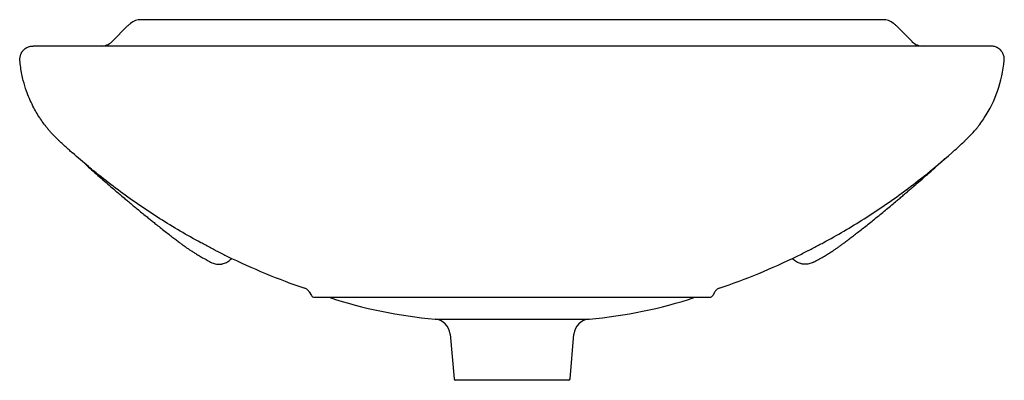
# Model space of a CAD drawing. Header units: millimetres. Extents: x 3626.276 to 3626.871, y 2443.646 to 2443.864.
import ezdxf

# ---------------------------------------------------------------- set-up
doc = ezdxf.new("R2010")
doc.units = ezdxf.units.MM
doc.layers.add('SANINDUSA', color=3, linetype='Continuous')

msp = doc.modelspace()

# ---------------------------------------------------------------- linework, layer by layer
at = {"layer": 'SANINDUSA'}
for p, q in [((3626.33184, 2443.85106), (3626.34088, 2443.86011)), ((3626.79771, 2443.8641), (3626.3491, 2443.8641)), ((3626.3491, 2443.86408), (3626.3491, 2443.8641)), ((3626.81498, 2443.85106), (3626.80593, 2443.86011)), ((3626.28031, 2443.8473), (3626.28006, 2443.84717)), ((3626.86291, 2443.84818), (3626.28391, 2443.84818)), ((3626.86675, 2443.84717), (3626.8665, 2443.8473)), ((3626.29908, 2443.79146), (3626.29931, 2443.79125)), ((3626.84713, 2443.79089), (3626.84738, 2443.79113)), ((3626.84722, 2443.79096), (3626.84728, 2443.79102)), ((3626.39119, 2443.71766), (3626.39204, 2443.71724)), ((3626.75558, 2443.71766), (3626.75477, 2443.71724)), ((3626.45088, 2443.69956), (3626.45214, 2443.69737)), ((3626.69593, 2443.69956), (3626.69467, 2443.69737)), ((3626.45388, 2443.69637), (3626.69294, 2443.69637)), ((3626.52685, 2443.68319), (3626.61996, 2443.68319)), ((3626.53596, 2443.67409), (3626.53833, 2443.6471)), ((3626.60849, 2443.6471), (3626.61085, 2443.67409)), ((3626.60749, 2443.64618), (3626.53932, 2443.64618))]:
    msp.add_line(p, q, dxfattribs=at)
for centre, radius, start, end in [((3626.3491, 2443.85418), 0.00992, 90, 129.14586), ((3626.79771, 2443.85418), 0.00992, 50.85414, 90), ((3626.32499, 2443.85803), 0.00985, 270.03853, 311.8723), ((3626.82183, 2443.85803), 0.00985, 228.1277, 269.96147), ((3626.57709, 2444.08299), 0.4023, 242.97057, 243.77191), ((3626.56802, 2444.06443), 0.38164, 243.76128, 244.05171), ((3626.56889, 2444.08459), 0.4041, 295.96006, 297.02089), ((3626.40366, 2443.71985), 0.000284, 320.90668, 7.78601), ((3626.74316, 2443.71985), 0.000284, 172.21399, 219.09332), ((3626.45388, 2443.69837), 0.002, 210, 270), ((3626.55041, 2443.95939), 0.2772, 251.59056, 265.12564), ((3626.59641, 2443.95939), 0.2772, 274.87436, 288.40944), ((3626.69294, 2443.69837), 0.002, 270, 330), ((3626.526, 2443.67322), 0.01, 5, 85.12564), ((3626.62081, 2443.67322), 0.01, 94.87436, 175), ((3626.53932, 2443.64718), 0.001, 185, 270), ((3626.60749, 2443.64718), 0.001, 270, 355)]:
    msp.add_arc(centre, radius, start, end, dxfattribs=at)
for points, knots in [([(3626.34284, 2443.86188), (3626.34267, 2443.86174), (3626.34199, 2443.86118), (3626.34136, 2443.86057), (3626.34088, 2443.86011)], [0, 0, 0, 0, 0.249183, 1, 1, 1, 1]), ([(3626.80593, 2443.86011), (3626.80577, 2443.86027), (3626.80515, 2443.86088), (3626.80448, 2443.86145), (3626.80397, 2443.86188)], [0, 0, 0, 0, 0.250659, 1, 1, 1, 1]), ([(3626.27672, 2443.84371), (3626.27681, 2443.84388), (3626.27689, 2443.84404), (3626.27708, 2443.84437), (3626.27719, 2443.84453), (3626.27735, 2443.84478), (3626.27741, 2443.84486), (3626.27753, 2443.84502), (3626.27759, 2443.8451), (3626.27772, 2443.84525), (3626.27778, 2443.84533), (3626.27791, 2443.84548), (3626.27797, 2443.84555), (3626.27811, 2443.8457), (3626.27818, 2443.84577), (3626.27832, 2443.84591), (3626.27839, 2443.84598), (3626.27859, 2443.84617), (3626.27873, 2443.84629), (3626.27897, 2443.84648), (3626.27905, 2443.84654), (3626.27921, 2443.84666), (3626.27929, 2443.84672), (3626.27945, 2443.84683), (3626.27952, 2443.84688), (3626.27966, 2443.84696), (3626.27972, 2443.84701), (3626.27979, 2443.84704)], [0, 0, 0, 0, 0.125, 0.125, 0.25, 0.25, 0.3125, 0.3125, 0.375, 0.375, 0.4375, 0.4375, 0.5, 0.5, 0.5625, 0.5625, 0.625, 0.625, 0.75, 0.75, 0.8125, 0.8125, 0.875, 0.875, 0.9375, 0.9375, 1, 1, 1, 1]), ([(3626.28156, 2443.84783), (3626.28164, 2443.84786), (3626.28241, 2443.84808), (3626.2832, 2443.84818), (3626.28391, 2443.84818)], [0, 0, 0, 0, 0.001137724, 0.009837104, 0.009837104, 0.009837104, 0.009837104]), ([(3626.87009, 2443.84371), (3626.87001, 2443.84388), (3626.86992, 2443.84404), (3626.86973, 2443.84437), (3626.86962, 2443.84453), (3626.86946, 2443.84478), (3626.8694, 2443.84486), (3626.86928, 2443.84502), (3626.86922, 2443.8451), (3626.8691, 2443.84525), (3626.86903, 2443.84533), (3626.8689, 2443.84548), (3626.86884, 2443.84555), (3626.8687, 2443.8457), (3626.86863, 2443.84577), (3626.86849, 2443.84591), (3626.86842, 2443.84598), (3626.86822, 2443.84617), (3626.86808, 2443.84629), (3626.86784, 2443.84648), (3626.86776, 2443.84654), (3626.8676, 2443.84666), (3626.86752, 2443.84672), (3626.86736, 2443.84683), (3626.86729, 2443.84688), (3626.86715, 2443.84696), (3626.86709, 2443.84701), (3626.86702, 2443.84704)], [0, 0, 0, 0, 0.125, 0.125, 0.25, 0.25, 0.3125, 0.3125, 0.375, 0.375, 0.4375, 0.4375, 0.5, 0.5, 0.5625, 0.5625, 0.625, 0.625, 0.75, 0.75, 0.8125, 0.8125, 0.875, 0.875, 0.9375, 0.9375, 1, 1, 1, 1]), ([(3626.27594, 2443.83949), (3626.27594, 2443.83949), (3626.27594, 2443.83949), (3626.27582, 2443.84081), (3626.27604, 2443.84212), (3626.2766, 2443.84345), (3626.27666, 2443.84358), (3626.27672, 2443.84371)], [0.03639867, 0.03639867, 0.03639867, 0.03639867, 0.03639881, 0.03639881, 0.05222042, 0.05222042, 0.0539463, 0.0539463, 0.0539463, 0.0539463]), ([(3626.87088, 2443.83949), (3626.87094, 2443.84021), (3626.8709, 2443.84094), (3626.87064, 2443.84237), (3626.87041, 2443.84306), (3626.87009, 2443.84371)], [0, 0, 0, 0, 0.5, 0.5, 1, 1, 1, 1]), ([(3626.27992, 2443.82101), (3626.27992, 2443.82101), (3626.27992, 2443.82101), (3626.27918, 2443.82311), (3626.27817, 2443.82646), (3626.27676, 2443.83261), (3626.27618, 2443.83668), (3626.27594, 2443.83949)], [0.0539463, 0.0539463, 0.0539463, 0.0539463, 0.05394698, 0.05394698, 0.07941621, 0.09473716, 0.12859933, 0.12859933, 0.12859933, 0.12859933]), ([(3626.28797, 2443.80474), (3626.28648, 2443.80701), (3626.28421, 2443.81092), (3626.28164, 2443.81645), (3626.28044, 2443.81953), (3626.27992, 2443.82101)], [0.12859933, 0.12859933, 0.12859933, 0.12859933, 0.1585465, 0.17774289, 0.19583871, 0.19583871, 0.19583871, 0.19583871]), ([(3626.28834, 2443.80418), (3626.28822, 2443.80436), (3626.2881, 2443.80454), (3626.28798, 2443.80473), (3626.28798, 2443.80473), (3626.28797, 2443.80474)], [0.195838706, 0.195838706, 0.195838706, 0.195838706, 0.198196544, 0.198196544, 0.19829483, 0.19829483, 0.19829483, 0.19829483]), ([(3626.29069, 2443.80086), (3626.29069, 2443.80087), (3626.28988, 2443.80195), (3626.28909, 2443.80306), (3626.28834, 2443.80418)], [0.19829483, 0.19829483, 0.19829483, 0.19829483, 0.19842704, 0.21341529, 0.21341529, 0.21341529, 0.21341529]), ([(3626.29069, 2443.80086), (3626.29084, 2443.80067), (3626.29116, 2443.80025), (3626.29165, 2443.79962), (3626.29213, 2443.799), (3626.29255, 2443.79848), (3626.29288, 2443.79808), (3626.29307, 2443.79785), (3626.29315, 2443.79776)], [0, 0, 0, 0, 0.182562, 0.399992, 0.606123, 0.774567, 0.905738, 1, 1, 1, 1]), ([(3626.85612, 2443.80086), (3626.85597, 2443.80067), (3626.85565, 2443.80025), (3626.85516, 2443.79962), (3626.85468, 2443.799), (3626.85426, 2443.79848), (3626.85393, 2443.79808), (3626.85374, 2443.79785), (3626.85366, 2443.79776)], [0, 0, 0, 0, 0.183251, 0.399992, 0.605887, 0.774501, 0.905855, 1, 1, 1, 1]), ([(3626.29953, 2443.79102), (3626.29842, 2443.79207), (3626.29672, 2443.79375), (3626.29506, 2443.79556), (3626.29404, 2443.79671), (3626.29359, 2443.79723), (3626.29315, 2443.79776)], [0.22842068, 0.22842068, 0.22842068, 0.22842068, 0.24725742, 0.25719184, 0.25719184, 0.26511162, 0.26511162, 0.26511162, 0.26511162]), ([(3626.3076, 2443.78368), (3626.30695, 2443.78425), (3626.30469, 2443.78626), (3626.30245, 2443.78829), (3626.30086, 2443.78977)], [0.27257546, 0.27257546, 0.27257546, 0.27257546, 0.28323201, 0.30993021, 0.30993021, 0.30993021, 0.30993021]), ([(3626.32478, 2443.76927), (3626.32229, 2443.77125), (3626.31652, 2443.77594), (3626.31088, 2443.78078), (3626.30766, 2443.78362), (3626.30763, 2443.78365), (3626.3076, 2443.78368)], [0.30993021, 0.30993021, 0.30993021, 0.30993021, 0.34955929, 0.4021626, 0.4021626, 0.40272402, 0.40272402, 0.40272402, 0.40272402]), ([(3626.31346, 2443.77877), (3626.31369, 2443.77855), (3626.315, 2443.77734), (3626.31762, 2443.77493), (3626.32122, 2443.77168), (3626.32507, 2443.76825), (3626.32895, 2443.76485), (3626.33245, 2443.76183), (3626.33526, 2443.75944), (3626.33774, 2443.75734), (3626.34002, 2443.75542), (3626.34201, 2443.75375), (3626.34397, 2443.75212), (3626.34629, 2443.75019), (3626.34889, 2443.74805), (3626.35149, 2443.74593), (3626.35385, 2443.74401), (3626.35599, 2443.74229), (3626.35823, 2443.74051), (3626.36081, 2443.73846), (3626.36375, 2443.73615), (3626.36659, 2443.73394), (3626.3691, 2443.732), (3626.37115, 2443.73044), (3626.37299, 2443.72904), (3626.37453, 2443.72789), (3626.3756, 2443.72712), (3626.37626, 2443.72664), (3626.37678, 2443.72628), (3626.37744, 2443.72582), (3626.37838, 2443.72518), (3626.37965, 2443.72433), (3626.38132, 2443.72327), (3626.38332, 2443.72203), (3626.38571, 2443.72062), (3626.38835, 2443.71914), (3626.39026, 2443.71815), (3626.39119, 2443.71766)], [0, 0, 0, 0, 0.005305, 0.029881, 0.057092, 0.087026, 0.118327, 0.147036, 0.172768, 0.196339, 0.222012, 0.245193, 0.269199, 0.296795, 0.327988, 0.35848, 0.38566, 0.409029, 0.433957, 0.463389, 0.49717, 0.530773, 0.563317, 0.594772, 0.622603, 0.648638, 0.66873, 0.677018, 0.688225, 0.703252, 0.722099, 0.753171, 0.791028, 0.835663, 0.887066, 0.945225, 1, 1, 1, 1]), ([(3626.75562, 2443.71766), (3626.7566, 2443.71818), (3626.75863, 2443.71923), (3626.76143, 2443.72082), (3626.764, 2443.72234), (3626.76618, 2443.7237), (3626.76804, 2443.72491), (3626.76966, 2443.72602), (3626.77126, 2443.72715), (3626.77291, 2443.72836), (3626.77463, 2443.72966), (3626.77642, 2443.73101), (3626.77851, 2443.73262), (3626.78092, 2443.73448), (3626.78374, 2443.73668), (3626.78656, 2443.7389), (3626.78948, 2443.74122), (3626.79259, 2443.74372), (3626.7958, 2443.74632), (3626.79902, 2443.74895), (3626.80214, 2443.75153), (3626.80489, 2443.75383), (3626.80739, 2443.75592), (3626.80948, 2443.75768), (3626.81169, 2443.75956), (3626.81399, 2443.76152), (3626.81684, 2443.76397), (3626.82027, 2443.76695), (3626.82456, 2443.77075), (3626.82906, 2443.77481), (3626.83257, 2443.77799), (3626.83444, 2443.77964), (3626.83509, 2443.78022)], [0, 0, 0, 0, 0.056829, 0.116955, 0.170468, 0.217355, 0.257605, 0.291484, 0.32372, 0.35485, 0.384897, 0.414411, 0.442587, 0.469602, 0.496842, 0.527547, 0.561645, 0.595882, 0.633019, 0.66906, 0.703966, 0.739678, 0.763602, 0.788546, 0.811887, 0.832714, 0.851825, 0.880393, 0.911319, 0.944586, 0.980657, 1, 1, 1, 1]), ([(3626.39426, 2443.72463), (3626.39423, 2443.72465), (3626.39323, 2443.72515), (3626.3902, 2443.72673), (3626.38304, 2443.73052), (3626.37274, 2443.73632), (3626.36048, 2443.7438), (3626.34846, 2443.75172), (3626.33659, 2443.76011), (3626.3289, 2443.76607), (3626.32501, 2443.76909)], [0, 0, 0, 0, 0.001326, 0.041513, 0.123211, 0.297188, 0.471167, 0.645986, 0.820805, 1, 1, 1, 1]), ([(3626.75248, 2443.7246), (3626.75253, 2443.72462), (3626.75356, 2443.72514), (3626.75661, 2443.72672), (3626.76377, 2443.73052), (3626.77407, 2443.73632), (3626.78634, 2443.7438), (3626.79835, 2443.75172), (3626.81022, 2443.76011), (3626.81791, 2443.76607), (3626.8218, 2443.76909)], [0, 0, 0, 0, 0.0023, 0.042448, 0.124066, 0.297873, 0.471683, 0.646332, 0.82098, 1, 1, 1, 1]), ([(3626.39204, 2443.71724), (3626.3929, 2443.71685), (3626.39379, 2443.71658), (3626.39518, 2443.71637), (3626.39565, 2443.71633), (3626.39659, 2443.71632), (3626.39705, 2443.71635), (3626.39775, 2443.71644), (3626.39798, 2443.71647), (3626.39844, 2443.71657), (3626.39867, 2443.71662), (3626.39935, 2443.71681), (3626.40023, 2443.71712), (3626.40106, 2443.71755), (3626.40186, 2443.71805), (3626.40224, 2443.71832), (3626.40261, 2443.71862)], [0, 0, 0, 0, 0.25, 0.25, 0.375, 0.375, 0.5, 0.5, 0.5625, 0.5625, 0.625, 0.625, 0.75, 0.875, 0.875, 1, 1, 1, 1]), ([(3626.40388, 2443.71967), (3626.40379, 2443.7196), (3626.40371, 2443.71953), (3626.40354, 2443.71939), (3626.40346, 2443.71932), (3626.40333, 2443.71922), (3626.4033, 2443.71919), (3626.40323, 2443.71913), (3626.40319, 2443.71911), (3626.40309, 2443.71902), (3626.40303, 2443.71898), (3626.40276, 2443.71875), (3626.40264, 2443.71865), (3626.40261, 2443.71862)], [0, 0, 0, 0, 0.125, 0.125, 0.25, 0.25, 0.3125, 0.3125, 0.375, 0.375, 0.5, 0.5, 1, 1, 1, 1]), ([(3626.74293, 2443.71967), (3626.74302, 2443.7196), (3626.7431, 2443.71953), (3626.74327, 2443.71939), (3626.74336, 2443.71932), (3626.74348, 2443.71922), (3626.74351, 2443.71919), (3626.74358, 2443.71913), (3626.74362, 2443.71911), (3626.74372, 2443.71902), (3626.74378, 2443.71898), (3626.74405, 2443.71875), (3626.74417, 2443.71865), (3626.7442, 2443.71862)], [0, 0, 0, 0, 0.125, 0.125, 0.25, 0.25, 0.3125, 0.3125, 0.375, 0.375, 0.5, 0.5, 1, 1, 1, 1]), ([(3626.75477, 2443.71724), (3626.75391, 2443.71685), (3626.75302, 2443.71658), (3626.75163, 2443.71637), (3626.75116, 2443.71633), (3626.75022, 2443.71632), (3626.74976, 2443.71635), (3626.74906, 2443.71644), (3626.74883, 2443.71647), (3626.74837, 2443.71657), (3626.74814, 2443.71662), (3626.74746, 2443.71681), (3626.74658, 2443.71712), (3626.74575, 2443.71755), (3626.74495, 2443.71805), (3626.74457, 2443.71832), (3626.7442, 2443.71862)], [0, 0, 0, 0, 0.25, 0.25, 0.375, 0.375, 0.5, 0.5, 0.5625, 0.5625, 0.625, 0.625, 0.75, 0.875, 0.875, 1, 1, 1, 1]), ([(3626.45088, 2443.69956), (3626.45058, 2443.70007), (3626.45019, 2443.70054), (3626.44927, 2443.7013), (3626.44874, 2443.70159), (3626.44817, 2443.70179)], [0, 0, 0, 0, 0.5, 0.5, 1, 1, 1, 1]), ([(3626.69864, 2443.70179), (3626.69807, 2443.70159), (3626.69754, 2443.7013), (3626.69662, 2443.70054), (3626.69623, 2443.70007), (3626.69593, 2443.69956)], [0, 0, 0, 0, 0.5, 0.5, 1, 1, 1, 1])]:
    msp.add_open_spline(points, degree=3, knots=knots, dxfattribs=at)
for points in [[(3626.27979, 2443.84704), (3626.28035, 2443.84738), (3626.28094, 2443.84764), (3626.28156, 2443.84783)], [(3626.33184, 2443.85106), (3626.33172, 2443.85095), (3626.33163, 2443.85083), (3626.33156, 2443.8507)], [(3626.81498, 2443.85106), (3626.81509, 2443.85095), (3626.81519, 2443.85083), (3626.81525, 2443.8507)], [(3626.86525, 2443.84783), (3626.86449, 2443.84807), (3626.8637, 2443.84818), (3626.86291, 2443.84818)], [(3626.86702, 2443.84704), (3626.86647, 2443.84738), (3626.86587, 2443.84764), (3626.86525, 2443.84783)], [(3626.86689, 2443.82101), (3626.86899, 2443.82697), (3626.87033, 2443.8332), (3626.87088, 2443.83949)], [(3626.85884, 2443.80474), (3626.86217, 2443.80981), (3626.86488, 2443.81529), (3626.86689, 2443.82101)], [(3626.85612, 2443.80086), (3626.85693, 2443.80195), (3626.85772, 2443.80306), (3626.85847, 2443.80418)], [(3626.85847, 2443.80418), (3626.85859, 2443.80437), (3626.85872, 2443.80455), (3626.85884, 2443.80474)], [(3626.84728, 2443.79102), (3626.84954, 2443.79313), (3626.85167, 2443.79538), (3626.85366, 2443.79776)], [(3626.29959, 2443.79096), (3626.29957, 2443.79098), (3626.29955, 2443.791), (3626.29953, 2443.79102)], [(3626.30086, 2443.78977), (3626.30044, 2443.79016), (3626.30001, 2443.79056), (3626.29959, 2443.79096)], [(3626.83921, 2443.78368), (3626.84148, 2443.78569), (3626.84372, 2443.78772), (3626.84594, 2443.78978)], [(3626.84594, 2443.78978), (3626.84637, 2443.79017), (3626.84679, 2443.79056), (3626.84722, 2443.79096)], [(3626.82203, 2443.76927), (3626.82788, 2443.77392), (3626.83362, 2443.77873), (3626.83921, 2443.78368)], [(3626.32501, 2443.76909), (3626.32494, 2443.76915), (3626.32486, 2443.76921), (3626.32478, 2443.76927)], [(3626.8218, 2443.76909), (3626.82187, 2443.76915), (3626.82195, 2443.76921), (3626.82203, 2443.76927)], [(3626.40103, 2443.72126), (3626.41638, 2443.71379), (3626.43215, 2443.70728), (3626.44817, 2443.70179)], [(3626.69864, 2443.70179), (3626.71473, 2443.7073), (3626.73049, 2443.71381), (3626.74578, 2443.72126)]]:
    msp.add_open_spline(points, degree=3, dxfattribs=at)

doc.saveas('drawing.dxf')
